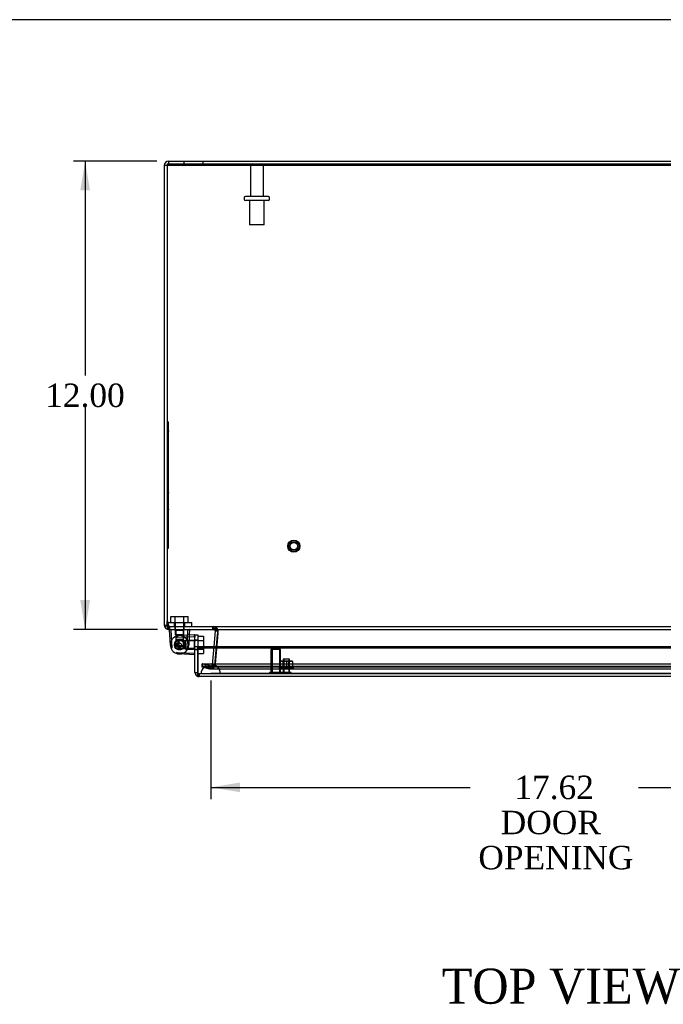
# Model space of a CAD drawing. Header units: inches. Extents: x 1 to 150, y -1 to 99.
# Tile 11 of 17: x 33 to 50, y 74 to 99. Entities that reach past the tile are written whole.
import ezdxf
from ezdxf.enums import TextEntityAlignment as Align
from ezdxf.lldxf.tags import DXFTag

# ---------------------------------------------------------------- set-up
doc = ezdxf.new("R2010")
doc.units = ezdxf.units.IN
doc.header["$MEASUREMENT"] = 0
for name, color, linetype in [('COM70220', 7, 'Continuous'), ('COM70707-2', 7, 'Continuous'), ('COM70709-7', 7, 'Continuous'), ('COM70710-2', 7, 'Continuous'), ('COM70712-4', 7, 'Continuous'), ('Default', 7, 'Continuous'), ('HNG86659-1', 7, 'Continuous'), ('HNG86659-2', 7, 'Continuous'), ('LAB86820', 7, 'Continuous'), ('NTS18118', 7, 'Continuous'), ('SCS86661', 7, 'Continuous'), ('STD26063', 7, 'Continuous'), ('STD26089', 7, 'Continuous'), ('STD26258', 7, 'Continuous'), ('WAM30017', 7, 'Continuous')]:
    doc.layers.add(name, color=color, linetype=linetype)
doc.styles.add('SEACAD_Times_New_Roman', font='times.ttf')
tags = doc.linetypes.add('HIDDEN2', pattern=[0.1875, 0.125, -0.0625]).pattern_tags.tags
tags[6:7] = [DXFTag(74, 4), DXFTag(75, 0), DXFTag(340, '0'), DXFTag(46, 0.0), DXFTag(50, 0.0), DXFTag(44, 0.0), DXFTag(45, 0.0)]
tags[4:5] = [DXFTag(74, 4), DXFTag(75, 0), DXFTag(340, '0'), DXFTag(46, 0.0), DXFTag(50, 0.0), DXFTag(44, 0.0), DXFTag(45, 0.0)]
doc.dimstyles.new('HAMMOND_(STH_-_120x80)', dxfattribs={"dimtxt": 0.6, "dimasz": 0.75, "dimexe": 0.3, "dimexo": 0.3, "dimgap": 0.15, "dimtad": 0, "dimtih": 1, "dimtoh": 1, "dimzin": 0, "dimdsep": 46, "dimtxsty": 'SEACAD_Times_New_Roman', "dimblk1": '_SE_FILLED', "dimblk2": '_SE_FILLED', "dimsah": 1, "dimcen": 0.3, "dimadec": 0, "dimazin": 0, "dimtfac": 0.8, "dimtofl": 0, "dimtmove": 0, "dimatfit": 3, "dimfxl": 1, "dimtolj": 1, "dimtzin": 0, "dimarcsym": 0})

# ---------------------------------------------------------------- blocks, each defined once
blk = doc.blocks.new('SE3')
at = {"layer": 'COM70220', "color": 7, "linetype": 'HIDDEN2'}
for p, q in [((38.289, 82.979), (38.039, 82.979)), ((55.408, 82.979), (38.289, 82.979)), ((38.039, 82.733), (37.79, 82.731)), ((37.79, 82.731), (37.79, 82.73)), ((38.289, 82.731), (37.79, 82.731)), ((38.289, 82.73), (37.79, 82.73)), ((38.288, 82.731), (38.039, 82.733)), ((38.289, 82.733), (38.039, 82.733)), ((38.288, 82.73), (38.288, 82.731)), ((55.408, 82.733), (38.289, 82.733)), ((55.408, 82.731), (38.289, 82.731)), ((55.408, 82.73), (38.289, 82.73))]:
    blk.add_line(p, q, dxfattribs=at)
blk.add_arc((38.039, 82.729), 0.25, 0, 180, dxfattribs=at)
at = {"layer": 'COM70707-2', "color": 7, "linetype": 'Continuous'}
for p, q in [((36.92, 95.759), (36.848, 95.759)), ((36.848, 95.759), (36.848, 83.975)), ((36.956, 95.867), (56.74, 95.867)), ((36.956, 95.867), (36.956, 95.795)), ((36.956, 95.795), (56.74, 95.795)), ((36.92, 83.975), (36.92, 84.081)), ((36.848, 83.975), (36.853, 83.945)), ((36.848, 83.975), (36.92, 83.975)), ((36.922, 83.965), (36.853, 83.945)), ((36.92, 83.975), (36.922, 83.965)), ((36.956, 83.937), (36.956, 83.867)), ((36.956, 83.867), (36.972, 83.867)), ((38.115, 83.867), (38.135, 83.861)), ((38.151, 83.828), (38.116, 83.429)), ((38.135, 83.861), (38.138, 83.866)), ((38.135, 83.861), (38.137, 83.86)), ((38.137, 83.86), (38.141, 83.866)), ((38.151, 83.834), (38.207, 83.838)), ((38.151, 83.834), (38.151, 83.828)), ((38.151, 83.828), (38.214, 83.822)), ((38.218, 83.772), (38.22, 83.785)), ((38.188, 83.429), (38.215, 83.734))]:
    blk.add_line(p, q, dxfattribs=at)
at = {"layer": 'COM70707-2', "color": 7, "linetype": 'HIDDEN2'}
for p, q in [((37.348, 95.867), (37.348, 95.795)), ((37.848, 95.795), (37.848, 95.867)), ((36.922, 83.965), (36.853, 83.944)), ((36.956, 83.939), (36.956, 83.937)), ((36.972, 83.939), (36.956, 83.939)), ((37.119, 83.939), (37.119, 83.867)), ((37.359, 83.867), (37.359, 83.939)), ((38.094, 83.867), (38.094, 83.939)), ((38.115, 83.867), (38.115, 83.939)), ((38.135, 83.861), (38.174, 83.922)), ((38.137, 83.86), (38.18, 83.917)), ((38.138, 83.866), (38.174, 83.922)), ((38.141, 83.866), (38.18, 83.917)), ((38.151, 83.834), (38.223, 83.839)), ((38.174, 83.922), (38.18, 83.917)), ((38.207, 83.838), (38.223, 83.839)), ((38.214, 83.822), (38.223, 83.821)), ((38.22, 83.785), (38.223, 83.821)), ((38.223, 83.839), (38.223, 83.821)), ((38.215, 83.734), (38.218, 83.772)), ((38.116, 83.429), (38.075, 82.958)), ((38.147, 82.952), (38.188, 83.429)), ((37.825, 82.982), (37.807, 82.912)), ((37.807, 82.912), (38.011, 82.857)), ((38.03, 82.927), (37.825, 82.982)), ((38.03, 82.927), (38.011, 82.857)), ((38.011, 82.857), (38.039, 82.854)), ((38.03, 82.927), (38.039, 82.926)), ((38.039, 82.926), (38.059, 82.932)), ((38.039, 82.926), (38.039, 82.854)), ((38.059, 82.932), (38.074, 82.953)), ((38.059, 82.932), (38.1, 82.872)), ((38.074, 82.953), (38.075, 82.958)), ((38.074, 82.953), (38.144, 82.936)), ((38.075, 82.958), (38.147, 82.952)), ((38.144, 82.936), (38.147, 82.952))]:
    blk.add_line(p, q, dxfattribs=at)
at = {"layer": 'COM70707-2', "color": 7, "linetype": 'Continuous'}
for centre, radius, start, end in [((36.956, 95.759), 0.108, 90, 180), ((36.956, 83.975), 0.108, 196.2388, 270), ((36.956, 83.975), 0.036, 196.2388, 270), ((38.115, 83.831), 0.036, 4.6178, 53.165)]:
    blk.add_arc(centre, radius, start, end, dxfattribs=at)
at = {"layer": 'COM70707-2', "color": 7, "linetype": 'HIDDEN2'}
for centre, radius, start, end in [((36.956, 95.759), 0.036, 90, 180), ((38.115, 83.83), 0.109, 57.3155, 89.9076), ((38.115, 83.831), 0.108, 4.6176, 53.1651), ((38.039, 82.962), 0.108, 269.9999, 304.2101), ((38.039, 82.962), 0.108, 304.2101, 346.2157)]:
    blk.add_arc(centre, radius, start, end, dxfattribs=at)
at = {"layer": 'COM70709-7', "color": 7, "linetype": 'Continuous'}
for p, q in [((36.92, 95.796), (36.92, 95.766)), ((36.92, 95.766), (56.776, 95.766)), ((36.92, 95.766), (36.92, 84.081)), ((36.92, 84.081), (36.958, 83.929)), ((36.972, 83.867), (56.725, 83.867)), ((38.214, 83.828), (38.214, 83.821)), ((38.218, 83.77), (38.19, 83.429))]:
    blk.add_line(p, q, dxfattribs=at)
at = {"layer": 'COM70709-7', "color": 7, "linetype": 'HIDDEN2'}
for p, q in [((36.92, 95.796), (56.776, 95.796)), ((36.92, 84.112), (36.958, 83.96)), ((36.958, 83.96), (36.958, 83.929)), ((36.972, 83.939), (56.725, 83.939)), ((36.972, 83.939), (36.972, 83.867)), ((36.983, 83.939), (36.983, 83.867)), ((38.092, 83.939), (38.092, 83.867)), ((38.212, 83.831), (38.212, 83.831)), ((38.22, 83.783), (38.22, 83.79)), ((38.218, 83.764), (38.153, 82.982)), ((38.218, 83.764), (38.218, 83.77)), ((38.19, 83.429), (38.153, 82.988)), ((37.82, 82.985), (55.876, 82.985)), ((38.033, 82.93), (37.82, 82.985)), ((37.82, 82.916), (37.82, 82.985)), ((37.82, 82.916), (55.876, 82.916)), ((38.033, 82.861), (37.82, 82.916)), ((38.033, 82.93), (38.033, 82.861)), ((38.047, 82.929), (55.65, 82.929)), ((38.047, 82.857), (55.65, 82.857)), ((38.153, 82.988), (38.127, 82.962)), ((38.153, 82.982), (38.127, 82.956)), ((38.127, 82.962), (38.127, 82.956)), ((38.153, 82.982), (38.153, 82.988))]:
    blk.add_line(p, q, dxfattribs=at)
at = {"layer": 'COM70709-7', "color": 7, "linetype": 'Continuous'}
for centre, start_param in [((38.092, 83.79), 2.985222), ((38.092, 83.783), 3.166269)]:
    blk.add_ellipse(centre, major_axis=(-0.128, 0), ratio=0.996195, start_param=start_param, end_param=3.445043, dxfattribs=at)
at = {"layer": 'COM70709-7', "color": 7, "linetype": 'HIDDEN2'}
blk.add_ellipse((38.092, 83.783), major_axis=(-0.128, 0), ratio=0.996195, start_param=2.985222, end_param=3.166269, dxfattribs=at)
for points, knots in [([(36.958, 83.96), (36.96, 83.956), (36.961, 83.954), (36.963, 83.948), (36.964, 83.946), (36.966, 83.943), (36.968, 83.941), (36.97, 83.939), (36.971, 83.939), (36.972, 83.939)], [0, 0, 0, 0, 0.25, 0.25, 0.5, 0.5, 0.75, 0.75, 1, 1, 1, 1]), ([(38.092, 83.939), (38.099, 83.939), (38.106, 83.939), (38.119, 83.939), (38.125, 83.939), (38.138, 83.938), (38.144, 83.937), (38.156, 83.933), (38.162, 83.931), (38.17, 83.926), (38.173, 83.924), (38.175, 83.922)], [0, 0, 0, 0, 0.125, 0.125, 0.25, 0.25, 0.375, 0.375, 0.5, 0.5, 0.5568296, 0.5568296, 0.5568296, 0.5568296]), ([(38.183, 83.913), (38.188, 83.907), (38.192, 83.899), (38.2, 83.881), (38.203, 83.87), (38.209, 83.847), (38.212, 83.834), (38.214, 83.821)], [0.625, 0.625, 0.625, 0.625, 0.75, 0.75, 0.875, 0.875, 1, 1, 1, 1]), ([(38.033, 82.93), (38.04, 82.929), (38.048, 82.929), (38.064, 82.931), (38.072, 82.933), (38.088, 82.939), (38.095, 82.943), (38.111, 82.952), (38.119, 82.957), (38.127, 82.962)], [0, 0, 0, 0, 0.25, 0.25, 0.5, 0.5, 0.75, 0.75, 1, 1, 1, 1]), ([(38.033, 82.861), (38.04, 82.857), (38.048, 82.856), (38.064, 82.862), (38.072, 82.868), (38.088, 82.886), (38.095, 82.898), (38.111, 82.925), (38.119, 82.94), (38.127, 82.956)], [0, 0, 0, 0, 0.25, 0.25, 0.5, 0.5, 0.75, 0.75, 1, 1, 1, 1])]:
    blk.add_open_spline(points, degree=3, knots=knots, dxfattribs=at)
at = {"layer": 'COM70709-7', "color": 7, "linetype": 'Continuous'}
for points, knots in [([(36.958, 83.929), (36.961, 83.911), (36.963, 83.895), (36.968, 83.873), (36.97, 83.867), (36.972, 83.867)], [0, 0, 0, 0, 0.5, 0.5, 1, 1, 1, 1]), ([(38.092, 83.867), (38.095, 83.867), (38.101, 83.867), (38.11, 83.867), (38.119, 83.867), (38.128, 83.867), (38.136, 83.866), (38.144, 83.866), (38.152, 83.865), (38.16, 83.864), (38.171, 83.863), (38.183, 83.859), (38.194, 83.852), (38.201, 83.846), (38.206, 83.84), (38.211, 83.834), (38.213, 83.83), (38.214, 83.828)], [0, 0, 0, 0, 0.063093, 0.126012, 0.188588, 0.250653, 0.312042, 0.372603, 0.432197, 0.490695, 0.547978, 0.671793, 0.788214, 0.843718, 0.897427, 0.949464, 1, 1, 1, 1])]:
    blk.add_open_spline(points, degree=3, knots=knots, dxfattribs=at)
at = {"layer": 'COM70710-2', "color": 7, "linetype": 'HIDDEN2'}
for p, q in [((36.92, 95.795), (36.956, 95.795)), ((36.923, 83.965), (36.923, 83.944)), ((38.223, 83.828), (38.147, 82.958)), ((38.173, 83.861), (38.173, 83.922)), ((38.18, 83.86), (38.18, 83.917)), ((38.221, 83.834), (38.221, 83.839)), ((38.221, 83.839), (38.222, 83.831)), ((38.221, 83.834), (38.223, 83.828)), ((38.222, 83.831), (38.222, 83.831)), ((37.825, 82.982), (55.872, 82.982)), ((37.825, 82.982), (37.825, 82.912)), ((38.03, 82.857), (37.825, 82.912)), ((37.825, 82.912), (55.872, 82.912)), ((38.03, 82.927), (38.03, 82.857)), ((38.093, 82.931), (38.039, 82.926)), ((38.039, 82.926), (38.039, 82.854)), ((38.039, 82.854), (55.658, 82.854)), ((38.045, 82.926), (55.658, 82.926)), ((38.1, 82.932), (38.093, 82.931)), ((38.093, 82.931), (38.093, 82.868)), ((38.1, 82.872), (38.093, 82.868)), ((38.143, 82.953), (38.1, 82.932)), ((38.1, 82.932), (38.1, 82.872)), ((38.143, 82.953), (38.143, 82.936)), ((38.147, 82.952), (38.143, 82.936)), ((38.147, 82.958), (38.147, 82.952))]:
    blk.add_line(p, q, dxfattribs=at)
at = {"layer": 'COM70710-2', "color": 7, "linetype": 'Continuous'}
for p in [(36.923, 83.965), (36.923, 83.944)]:
    blk.add_line(p, (36.92, 83.975), dxfattribs=at)
at = {"layer": 'COM70710-2', "color": 7, "linetype": 'HIDDEN2'}
blk.add_arc((38.08, 83.655), 0.228, 51.7223, 63.9782, dxfattribs=at)
blk.add_open_spline([(36.956, 83.867), (36.954, 83.867), (36.951, 83.869), (36.945, 83.876), (36.943, 83.881), (36.937, 83.895), (36.934, 83.904), (36.929, 83.923), (36.926, 83.933), (36.923, 83.944)], degree=3, knots=[0, 0, 0, 0, 0.25, 0.25, 0.5, 0.5, 0.75, 0.75, 1, 1, 1, 1], dxfattribs=at)
at = {"layer": 'COM70712-4', "color": 7, "linetype": 'Continuous'}
for p, q in [((37.633, 83.718), (37.633, 83.729)), ((37.633, 83.729), (37.705, 83.729)), ((37.633, 83.604), (37.633, 83.666)), ((37.633, 83.604), (37.633, 83.554)), ((37.633, 83.429), (37.633, 83.554)), ((37.705, 83.729), (37.705, 83.604)), ((37.705, 83.604), (37.705, 83.554)), ((37.705, 83.554), (37.705, 83.429)), ((37.633, 82.765), (37.633, 83.429)), ((37.633, 83.429), (37.705, 83.429)), ((37.705, 82.765), (37.705, 83.429)), ((37.705, 83.429), (55.991, 83.429)), ((37.705, 83.429), (37.705, 83.399)), ((37.705, 83.399), (37.705, 82.719)), ((37.705, 83.399), (55.991, 83.399)), ((37.633, 82.765), (37.705, 82.765)), ((37.705, 82.663), (37.705, 82.765)), ((37.705, 82.663), (37.705, 82.763)), ((37.705, 82.719), (37.705, 82.662)), ((37.705, 82.663), (37.705, 82.663)), ((55.955, 82.657), (37.741, 82.657))]:
    blk.add_line(p, q, dxfattribs=at)
at = {"layer": 'COM70712-4', "color": 7, "linetype": 'HIDDEN2'}
for p, q in [((37.705, 83.593), (37.633, 83.593)), ((37.633, 83.353), (37.705, 83.353)), ((55.955, 82.729), (37.741, 82.729)), ((37.741, 82.729), (37.741, 82.657))]:
    blk.add_line(p, q, dxfattribs=at)
at = {"layer": 'COM70712-4', "color": 7, "linetype": 'Continuous'}
for radius, start, end in [(0.108, 180, 250.5288), (0.036, 180, 182.6798), (0.108, 250.5509, 270)]:
    blk.add_arc((37.741, 82.765), radius, start, end, dxfattribs=at)
at = {"layer": 'COM70712-4', "color": 7, "linetype": 'HIDDEN2'}
blk.add_arc((37.741, 82.765), 0.036, 182.6798, 270, dxfattribs=at)
blk.add_ellipse((37.741, 82.765), major_axis=(-0.0396, 0), ratio=0.908294, start_param=0.436332, end_param=1.570796, dxfattribs=at)
at = {"layer": 'COM70712-4', "color": 7, "linetype": 'Continuous'}
blk.add_ellipse((37.741, 82.765), major_axis=(-0.119, 0), ratio=0.908294, start_param=1.263899, end_param=1.570796, dxfattribs=at)
at = {"layer": 'HNG86659-1', "color": 7, "linetype": 'Continuous'}
for p, q in [((37.004, 83.461), (36.984, 83.854)), ((37.024, 83.855), (37.023, 83.855)), ((37.455, 83.855), (37.456, 83.855)), ((37.495, 83.854), (37.488, 83.722)), ((37.163, 83.666), (37.18, 83.667)), ((37.18, 83.667), (37.62, 83.689)), ((37.621, 83.728), (37.228, 83.709)), ((37.62, 83.689), (37.622, 83.689)), ((37.633, 83.699), (37.633, 83.717)), ((37.633, 83.699), (37.633, 83.666)), ((37.163, 83.28), (37.18, 83.279)), ((37.18, 83.279), (37.62, 83.257)), ((37.621, 83.218), (37.228, 83.237)), ((37.62, 83.257), (37.622, 83.257))]:
    blk.add_line(p, q, dxfattribs=at)
at = {"layer": 'HNG86659-1', "color": 7, "linetype": 'HIDDEN2'}
for p, q in [((37.046, 83.396), (37.024, 83.856)), ((37.121, 83.867), (37.143, 83.845)), ((37.143, 83.845), (37.336, 83.845)), ((37.143, 83.845), (37.143, 83.613)), ((37.143, 83.845), (37.143, 83.613)), ((37.336, 83.845), (37.358, 83.867)), ((37.336, 83.613), (37.336, 83.845)), ((37.336, 83.845), (37.336, 83.613)), ((37.433, 83.396), (37.455, 83.856)), ((37.143, 83.613), (37.143, 83.544)), ((37.143, 83.613), (37.336, 83.613)), ((37.143, 83.544), (37.143, 83.453)), ((37.22, 83.57), (37.164, 83.473)), ((37.22, 83.57), (37.22, 83.376)), ((37.379, 83.57), (37.22, 83.57)), ((37.336, 83.545), (37.336, 83.613)), ((37.336, 83.453), (37.336, 83.545)), ((37.612, 83.57), (37.379, 83.57)), ((37.612, 83.57), (37.379, 83.57)), ((37.379, 83.57), (37.379, 83.376)), ((37.488, 83.722), (37.475, 83.461)), ((37.633, 83.591), (37.612, 83.57)), ((37.612, 83.57), (37.612, 83.376)), ((37.621, 83.689), (37.622, 83.69)), ((37.143, 83.453), (37.336, 83.453)), ((37.143, 83.453), (37.239, 83.398)), ((37.164, 83.473), (37.22, 83.376)), ((37.22, 83.376), (37.379, 83.376)), ((37.239, 83.398), (37.336, 83.453)), ((37.379, 83.376), (37.612, 83.376)), ((37.612, 83.376), (37.379, 83.376)), ((37.612, 83.376), (37.633, 83.355)), ((37.621, 83.257), (37.622, 83.257))]:
    blk.add_line(p, q, dxfattribs=at)
for radius in [0.132, 0.132, 0.12]:
    blk.add_circle((37.239, 83.473), radius, dxfattribs=at)
at = {"layer": 'HNG86659-1', "color": 7, "linetype": 'Continuous'}
for centre, radius, start, end in [((36.996, 83.855), 0.0118, 164.6409, 182.8176), ((36.996, 83.855), 0.0118, 90, 164.6377), ((36.989, 83.657), 0.201, 80.3404, 91.3274), ((37.49, 83.657), 0.201, 88.6775, 99.6547), ((37.483, 83.855), 0.0118, 15.3623, 90), ((37.483, 83.855), 0.0118, 357.1824, 15.3591), ((37.239, 83.473), 0.236, 105.4689, 180), ((37.239, 83.473), 0.236, 149.2635, 151.2117), ((37.239, 83.473), 0.236, 92.8208, 105.4689), ((37.621, 83.717), 0.0118, 71.3111, 92.8208), ((37.621, 83.717), 0.0118, 0, 71.3111), ((37.454, 83.707), 0.172, 357.9483, 7.0528), ((37.239, 83.473), 0.236, 173.041, 193.6365), ((37.239, 83.473), 0.236, 180, 254.5311), ((37.239, 83.473), 0.236, 254.5311, 267.1792), ((37.621, 83.23), 0.0118, 267.1792, 288.6889), ((37.454, 83.24), 0.172, 352.9472, 2.0517), ((37.621, 83.23), 0.0118, 288.6889, 0)]:
    blk.add_arc(centre, radius, start, end, dxfattribs=at)
at = {"layer": 'HNG86659-1', "color": 7, "linetype": 'HIDDEN2'}
for centre, radius, start, end in [((37.006, 83.688), 0.172, 87.9483, 97.0528), ((37.473, 83.688), 0.172, 82.9472, 92.0517), ((37.239, 83.473), 0.236, 144.6194, 149.2635), ((37.239, 83.473), 0.236, 100.2232, 121.5301), ((37.239, 83.473), 0.12, 90, 270), ((37.239, 83.473), 0.236, 59.2635, 98.9348), ((37.239, 83.473), 0.236, 59.2635, 92.8208), ((37.239, 83.473), 0.236, 300.7365, 59.2635), ((37.424, 83.723), 0.201, 350.3453, 1.3225), ((37.239, 83.473), 0.236, 242.3861, 300.7365), ((37.239, 83.473), 0.236, 267.1792, 300.7365), ((37.424, 83.223), 0.201, 358.6726, 9.6596)]:
    blk.add_arc(centre, radius, start, end, dxfattribs=at)
for points, knots in [([(37.012, 83.86), (37.012, 83.862), (37.012, 83.864), (37.013, 83.866), (37.013, 83.867), (37.014, 83.867)], [0, 0, 0, 0, 0.5, 0.5, 1, 1, 1, 1]), ([(37.024, 83.856), (37.021, 83.856), (37.019, 83.857), (37.016, 83.858), (37.014, 83.859), (37.012, 83.86)], [0, 0, 0, 0, 0.5, 0.5, 1, 1, 1, 1]), ([(37.455, 83.856), (37.458, 83.856), (37.459, 83.857), (37.463, 83.858), (37.465, 83.859), (37.467, 83.86)], [0, 0, 0, 0, 0.5, 0.5, 1, 1, 1, 1]), ([(37.467, 83.86), (37.467, 83.862), (37.466, 83.864), (37.466, 83.866), (37.466, 83.867), (37.465, 83.867)], [0, 0, 0, 0, 0.5, 0.5, 1, 1, 1, 1]), ([(37.012, 83.41), (37.014, 83.41), (37.016, 83.41), (37.022, 83.409), (37.026, 83.409), (37.031, 83.409), (37.033, 83.409), (37.036, 83.408), (37.038, 83.407), (37.042, 83.405), (37.043, 83.403), (37.045, 83.4), (37.045, 83.398), (37.046, 83.396)], [0, 0, 0, 0, 0.25, 0.25, 0.5, 0.5, 0.625, 0.625, 0.75, 0.75, 0.875, 0.875, 1, 1, 1, 1]), ([(37.467, 83.41), (37.465, 83.41), (37.463, 83.41), (37.457, 83.409), (37.453, 83.409), (37.448, 83.409), (37.446, 83.409), (37.442, 83.408), (37.441, 83.407), (37.437, 83.405), (37.436, 83.403), (37.434, 83.4), (37.433, 83.398), (37.433, 83.396)], [0, 0, 0, 0, 0.25, 0.25, 0.5, 0.5, 0.625, 0.625, 0.75, 0.75, 0.875, 0.875, 1, 1, 1, 1])]:
    blk.add_open_spline(points, degree=3, knots=knots, dxfattribs=at)
at = {"layer": 'HNG86659-1', "color": 7, "linetype": 'Continuous'}
for points, knots in [([(37.176, 83.701), (37.176, 83.699), (37.176, 83.696), (37.176, 83.69), (37.176, 83.687), (37.175, 83.682), (37.175, 83.68), (37.174, 83.676), (37.174, 83.674), (37.171, 83.671), (37.17, 83.67), (37.166, 83.668), (37.165, 83.667), (37.163, 83.666)], [0, 0, 0, 0, 0.25, 0.25, 0.5, 0.5, 0.625, 0.625, 0.75, 0.75, 0.875, 0.875, 1, 1, 1, 1]), ([(37.622, 83.689), (37.622, 83.691), (37.623, 83.693), (37.625, 83.697), (37.625, 83.699), (37.626, 83.7)], [0, 0, 0, 0, 0.5, 0.5, 1, 1, 1, 1]), ([(37.626, 83.7), (37.628, 83.7), (37.63, 83.7), (37.633, 83.699), (37.633, 83.699), (37.633, 83.699)], [0, 0, 0, 0, 0.5, 0.5, 1, 1, 1, 1]), ([(37.176, 83.245), (37.176, 83.247), (37.176, 83.25), (37.176, 83.256), (37.176, 83.259), (37.175, 83.264), (37.175, 83.266), (37.174, 83.27), (37.174, 83.272), (37.171, 83.275), (37.17, 83.276), (37.166, 83.278), (37.165, 83.279), (37.163, 83.28)], [0, 0, 0, 0, 0.25, 0.25, 0.5, 0.5, 0.625, 0.625, 0.75, 0.75, 0.875, 0.875, 1, 1, 1, 1]), ([(37.622, 83.257), (37.622, 83.255), (37.623, 83.253), (37.625, 83.249), (37.625, 83.247), (37.626, 83.246)], [0, 0, 0, 0, 0.5, 0.5, 1, 1, 1, 1]), ([(37.626, 83.246), (37.628, 83.246), (37.63, 83.246), (37.633, 83.247), (37.633, 83.247), (37.633, 83.247)], [0, 0, 0, 0, 0.5, 0.5, 1, 1, 1, 1])]:
    blk.add_open_spline(points, degree=3, knots=knots, dxfattribs=at)
at = {"layer": 'HNG86659-2', "color": 7, "linetype": 'HIDDEN2'}
for p, q in [((37.144, 83.543), (37.136, 83.539)), ((37.145, 83.551), (37.144, 83.543)), ((37.18, 83.575), (37.172, 83.576)), ((37.185, 83.583), (37.18, 83.575)), ((37.227, 83.591), (37.219, 83.594)), ((37.234, 83.596), (37.227, 83.591)), ((37.276, 83.585), (37.27, 83.592)), ((37.285, 83.587), (37.276, 83.585)), ((37.319, 83.561), (37.316, 83.569)), ((37.327, 83.559), (37.319, 83.561)), ((37.347, 83.521), (37.349, 83.53)), ((37.124, 83.498), (37.118, 83.491)), ((37.118, 83.455), (37.124, 83.449)), ((37.121, 83.506), (37.124, 83.498)), ((37.124, 83.449), (37.121, 83.441)), ((37.135, 83.408), (37.144, 83.404)), ((37.144, 83.404), (37.144, 83.395)), ((37.171, 83.371), (37.18, 83.371)), ((37.18, 83.371), (37.184, 83.363)), ((37.219, 83.352), (37.227, 83.356)), ((37.227, 83.356), (37.234, 83.35)), ((37.27, 83.354), (37.276, 83.361)), ((37.276, 83.361), (37.284, 83.358)), ((37.316, 83.376), (37.318, 83.385)), ((37.318, 83.385), (37.327, 83.387)), ((37.355, 83.516), (37.347, 83.521)), ((37.347, 83.425), (37.355, 83.43)), ((37.348, 83.416), (37.347, 83.425)), ((37.358, 83.473), (37.362, 83.48)), ((37.362, 83.465), (37.358, 83.473))]:
    blk.add_line(p, q, dxfattribs=at)
for radius in [0.118, 0.0492]:
    blk.add_circle((37.239, 83.473), radius, dxfattribs=at)
for start, end in [(147.536, 164.4283), (123.5181, 140.4104), (99.5003, 116.3926), (75.4824, 92.3747), (51.4646, 68.3569), (27.4467, 44.339), (171.5538, 188.4462), (195.3038, 212.1962), (219.3217, 236.214), (243.3396, 260.2319), (267.3574, 284.2497), (291.3753, 308.2676), (315.3931, 332.2855), (3.4288, 20.3212), (339.411, 356.3033)]:
    blk.add_arc((37.239, 83.473), 0.123, start, end, dxfattribs=at)
at = {"layer": 'LAB86820', "color": 7, "linetype": 'HIDDEN2'}
for p, q in [((36.95, 89.189), (36.92, 89.189)), ((36.95, 89.189), (36.95, 85.939)), ((36.956, 89.025), (36.95, 89.025)), ((36.955, 89.024), (36.95, 89.024)), ((36.955, 89.024), (36.95, 89.024)), ((36.955, 89.013), (36.95, 89.013)), ((36.955, 88.978), (36.95, 88.978)), ((36.95, 88.967), (36.956, 88.967)), ((36.955, 88.964), (36.95, 88.964)), ((36.955, 88.96), (36.95, 88.96)), ((36.955, 88.939), (36.95, 88.939)), ((36.955, 88.93), (36.95, 88.93)), ((36.955, 88.913), (36.95, 88.913)), ((36.955, 88.904), (36.95, 88.904)), ((36.955, 88.902), (36.95, 88.902)), ((36.955, 88.873), (36.95, 88.873)), ((36.955, 88.862), (36.95, 88.862)), ((36.95, 88.862), (36.95, 88.862)), ((36.956, 88.85), (36.95, 88.85)), ((36.955, 88.847), (36.95, 88.847)), ((36.956, 88.839), (36.95, 88.839)), ((36.955, 88.837), (36.95, 88.837)), ((36.955, 88.96), (36.955, 88.94)), ((36.955, 88.93), (36.955, 88.939)), ((36.955, 88.902), (36.955, 88.913)), ((36.955, 88.873), (36.955, 88.902)), ((36.955, 88.862), (36.955, 88.873)), ((36.955, 88.862), (36.956, 88.862)), ((36.95, 88.809), (36.956, 88.809)), ((36.95, 88.799), (36.956, 88.799)), ((36.955, 88.797), (36.95, 88.797)), ((36.956, 88.789), (36.95, 88.789)), ((36.955, 88.786), (36.95, 88.786)), ((36.956, 88.778), (36.95, 88.778)), ((36.955, 88.776), (36.95, 88.776)), ((36.956, 88.769), (36.95, 88.769)), ((36.955, 88.766), (36.95, 88.766)), ((36.956, 88.758), (36.95, 88.758)), ((36.955, 88.756), (36.95, 88.756)), ((36.95, 88.749), (36.956, 88.749)), ((36.95, 88.738), (36.956, 88.738)), ((36.95, 88.728), (36.956, 88.728)), ((36.95, 88.718), (36.956, 88.718)), ((36.955, 88.716), (36.95, 88.716)), ((36.955, 88.714), (36.95, 88.714)), ((36.955, 88.713), (36.95, 88.713)), ((36.95, 88.673), (36.95, 88.673)), ((36.955, 88.662), (36.95, 88.662)), ((36.956, 88.66), (36.95, 88.66)), ((36.955, 88.653), (36.95, 88.653)), ((36.956, 88.649), (36.95, 88.649)), ((36.956, 88.64), (36.95, 88.64)), ((36.956, 88.629), (36.95, 88.629)), ((36.95, 88.612), (36.956, 88.612)), ((36.95, 88.601), (36.956, 88.601)), ((36.95, 88.592), (36.956, 88.592)), ((36.956, 88.592), (36.95, 88.592)), ((36.95, 88.581), (36.956, 88.581)), ((36.956, 88.581), (36.95, 88.581)), ((36.955, 88.683), (36.955, 88.713)), ((36.955, 88.662), (36.955, 88.704)), ((36.955, 88.673), (36.956, 88.673)), ((36.955, 88.653), (36.955, 88.662)), ((36.955, 88.569), (36.95, 88.569)), ((36.955, 88.558), (36.95, 88.558)), ((36.955, 88.549), (36.95, 88.549)), ((36.955, 88.548), (36.95, 88.548)), ((36.955, 88.548), (36.95, 88.548)), ((36.95, 88.547), (36.956, 88.547)), ((36.955, 88.537), (36.95, 88.537)), ((36.955, 88.526), (36.95, 88.526)), ((36.955, 88.525), (36.95, 88.525)), ((36.955, 88.518), (36.95, 88.518)), ((36.955, 88.511), (36.95, 88.511)), ((36.956, 88.511), (36.95, 88.511)), ((36.955, 88.498), (36.95, 88.498)), ((36.956, 88.498), (36.95, 88.498)), ((36.95, 88.478), (36.956, 88.478)), ((36.95, 88.467), (36.956, 88.467)), ((36.955, 88.466), (36.95, 88.466)), ((36.95, 88.465), (36.956, 88.465)), ((36.955, 88.455), (36.95, 88.455)), ((36.955, 88.453), (36.95, 88.453)), ((36.95, 88.453), (36.956, 88.453)), ((36.955, 88.448), (36.95, 88.448)), ((36.955, 88.447), (36.95, 88.447)), ((36.955, 88.436), (36.95, 88.436)), ((36.95, 88.404), (36.956, 88.404)), ((36.95, 88.393), (36.956, 88.393)), ((36.95, 88.39), (36.956, 88.39)), ((36.955, 88.38), (36.95, 88.38)), ((36.95, 88.379), (36.956, 88.379)), ((36.955, 88.369), (36.95, 88.369)), ((36.955, 88.369), (36.95, 88.369)), ((36.955, 88.369), (36.95, 88.369)), ((36.956, 88.369), (36.95, 88.369)), ((36.955, 88.358), (36.95, 88.358)), ((36.955, 88.353), (36.95, 88.353)), ((36.955, 88.342), (36.95, 88.342)), ((36.956, 88.329), (36.95, 88.329)), ((36.955, 88.558), (36.955, 88.569)), ((36.955, 88.537), (36.955, 88.548)), ((36.955, 88.526), (36.955, 88.537)), ((36.955, 88.518), (36.955, 88.526)), ((36.955, 88.448), (36.955, 88.453)), ((36.955, 88.369), (36.955, 88.38)), ((36.955, 88.342), (36.955, 88.353)), ((36.956, 88.318), (36.95, 88.318)), ((36.95, 88.311), (36.956, 88.311)), ((36.955, 88.284), (36.95, 88.284)), ((36.95, 88.284), (36.956, 88.284)), ((36.955, 88.275), (36.95, 88.275)), ((36.955, 88.274), (36.95, 88.274)), ((36.955, 88.265), (36.95, 88.265)), ((36.956, 88.265), (36.95, 88.265)), ((36.955, 88.264), (36.95, 88.264)), ((36.956, 88.262), (36.95, 88.262)), ((36.956, 88.251), (36.95, 88.251)), ((36.95, 88.231), (36.956, 88.231)), ((36.95, 88.22), (36.956, 88.22)), ((36.955, 88.216), (36.95, 88.216)), ((36.95, 88.216), (36.956, 88.216)), ((36.955, 88.207), (36.95, 88.207)), ((36.955, 88.194), (36.95, 88.194)), ((36.955, 88.18), (36.95, 88.18)), ((36.956, 88.18), (36.95, 88.18)), ((36.955, 88.148), (36.95, 88.148)), ((36.95, 88.147), (36.956, 88.147)), ((36.955, 88.138), (36.95, 88.138)), ((36.95, 88.136), (36.956, 88.136)), ((36.955, 88.132), (36.95, 88.132)), ((36.955, 88.123), (36.95, 88.123)), ((36.956, 88.11), (36.95, 88.11)), ((36.956, 88.099), (36.95, 88.099)), ((36.955, 88.093), (36.95, 88.093)), ((36.955, 88.092), (36.95, 88.092)), ((36.955, 88.081), (36.95, 88.081)), ((36.955, 88.274), (36.955, 88.284)), ((36.955, 88.264), (36.955, 88.274)), ((36.955, 88.207), (36.955, 88.216)), ((36.955, 88.123), (36.955, 88.132)), ((36.95, 88.062), (36.956, 88.062)), ((36.95, 88.051), (36.956, 88.051)), ((36.955, 88.046), (36.95, 88.046)), ((36.95, 88.035), (36.956, 88.035)), ((36.955, 88.028), (36.95, 88.028)), ((36.955, 87.98), (36.95, 87.98)), ((36.955, 87.97), (36.95, 87.97)), ((36.955, 87.967), (36.95, 87.967)), ((36.956, 87.967), (36.95, 87.967)), ((36.956, 87.958), (36.95, 87.958)), ((36.956, 87.947), (36.95, 87.947)), ((36.95, 87.935), (36.956, 87.935)), ((36.95, 87.923), (36.956, 87.923)), ((36.95, 87.91), (36.956, 87.91)), ((36.95, 87.899), (36.956, 87.899)), ((36.955, 87.892), (36.95, 87.892)), ((36.955, 87.89), (36.95, 87.89)), ((36.955, 87.877), (36.95, 87.877)), ((36.95, 87.874), (36.956, 87.874)), ((36.95, 87.863), (36.956, 87.863)), ((36.955, 87.85), (36.95, 87.85)), ((36.955, 87.839), (36.95, 87.839)), ((36.955, 87.836), (36.95, 87.836)), ((36.955, 87.828), (36.95, 87.828)), ((36.955, 87.823), (36.95, 87.823)), ((36.955, 87.822), (36.95, 87.822)), ((36.955, 88.028), (36.955, 88.039)), ((36.955, 87.98), (36.955, 88.022)), ((36.955, 87.97), (36.955, 87.98)), ((36.955, 87.89), (36.955, 87.892)), ((36.955, 87.828), (36.955, 87.89)), ((36.955, 87.823), (36.955, 87.828)), ((36.955, 87.812), (36.955, 87.822)), ((36.955, 87.812), (36.95, 87.812)), ((36.956, 87.799), (36.95, 87.799)), ((36.956, 87.788), (36.95, 87.788)), ((36.956, 87.779), (36.95, 87.779)), ((36.95, 87.753), (36.956, 87.753)), ((36.955, 87.738), (36.95, 87.738)), ((36.956, 87.731), (36.95, 87.731)), ((36.955, 87.727), (36.95, 87.727)), ((36.956, 87.72), (36.95, 87.72)), ((36.956, 87.715), (36.95, 87.715)), ((36.955, 87.712), (36.95, 87.712)), ((36.956, 87.704), (36.95, 87.704)), ((36.955, 87.702), (36.95, 87.702)), ((36.95, 87.686), (36.956, 87.686)), ((36.95, 87.675), (36.956, 87.675)), ((36.955, 87.664), (36.95, 87.664)), ((36.95, 87.664), (36.956, 87.664)), ((36.955, 87.662), (36.95, 87.662)), ((36.955, 87.654), (36.95, 87.654)), ((36.956, 87.65), (36.95, 87.65)), ((36.955, 87.64), (36.95, 87.64)), ((36.956, 87.64), (36.95, 87.64)), ((36.95, 87.617), (36.956, 87.617)), ((36.955, 87.608), (36.95, 87.608)), ((36.95, 87.607), (36.956, 87.607)), ((36.95, 87.606), (36.956, 87.606)), ((36.955, 87.597), (36.95, 87.597)), ((36.955, 87.596), (36.95, 87.596)), ((36.95, 87.596), (36.956, 87.596)), ((36.955, 87.593), (36.95, 87.593)), ((36.955, 87.586), (36.95, 87.586)), ((36.955, 87.583), (36.95, 87.583)), ((36.955, 87.583), (36.95, 87.583)), ((36.955, 87.572), (36.95, 87.572)), ((36.955, 87.569), (36.95, 87.569)), ((36.955, 87.738), (36.955, 87.779)), ((36.955, 87.727), (36.955, 87.738)), ((36.955, 87.583), (36.955, 87.596)), ((36.955, 87.572), (36.955, 87.583)), ((36.955, 87.559), (36.955, 87.569)), ((36.956, 87.559), (36.95, 87.559)), ((36.956, 87.548), (36.95, 87.548)), ((36.955, 87.514), (36.95, 87.514)), ((36.95, 87.514), (36.956, 87.514)), ((36.955, 87.504), (36.95, 87.504)), ((36.955, 87.494), (36.95, 87.494)), ((36.956, 87.49), (36.95, 87.49)), ((36.955, 87.487), (36.95, 87.487)), ((36.956, 87.479), (36.95, 87.479)), ((36.955, 87.476), (36.95, 87.476)), ((36.95, 87.435), (36.956, 87.435)), ((36.95, 87.424), (36.956, 87.424)), ((36.955, 87.421), (36.95, 87.421)), ((36.955, 87.417), (36.95, 87.417)), ((36.95, 87.417), (36.95, 87.417)), ((36.956, 87.405), (36.95, 87.405)), ((36.956, 87.394), (36.95, 87.394)), ((36.955, 87.383), (36.95, 87.383)), ((36.955, 87.38), (36.95, 87.38)), ((36.955, 87.359), (36.95, 87.359)), ((36.95, 87.357), (36.956, 87.357)), ((36.955, 87.349), (36.95, 87.349)), ((36.95, 87.346), (36.956, 87.346)), ((36.956, 87.337), (36.95, 87.337)), ((36.956, 87.337), (36.95, 87.337)), ((36.956, 87.326), (36.95, 87.326)), ((36.956, 87.326), (36.95, 87.326)), ((36.955, 87.504), (36.955, 87.514)), ((36.955, 87.498), (36.955, 87.495)), ((36.955, 87.428), (36.955, 87.457)), ((36.955, 87.417), (36.955, 87.421)), ((36.955, 87.417), (36.956, 87.417)), ((36.955, 87.38), (36.955, 87.36)), ((36.955, 87.349), (36.955, 87.359)), ((36.95, 87.291), (36.956, 87.291)), ((36.95, 87.289), (36.956, 87.289)), ((36.955, 87.278), (36.95, 87.278)), ((36.95, 87.278), (36.956, 87.278)), ((36.955, 87.276), (36.95, 87.276)), ((36.955, 87.261), (36.95, 87.261)), ((36.955, 87.251), (36.95, 87.251)), ((36.955, 87.241), (36.95, 87.241)), ((36.955, 87.235), (36.95, 87.235)), ((36.955, 87.235), (36.95, 87.235)), ((36.956, 87.235), (36.95, 87.235)), ((36.955, 87.224), (36.95, 87.224)), ((36.955, 87.198), (36.95, 87.198)), ((36.955, 87.189), (36.95, 87.189)), ((36.955, 87.188), (36.95, 87.188)), ((36.956, 87.188), (36.95, 87.188)), ((36.955, 87.187), (36.95, 87.187)), ((36.95, 87.177), (36.956, 87.177)), ((36.956, 87.168), (36.95, 87.168)), ((36.95, 87.154), (36.956, 87.154)), ((36.95, 87.143), (36.956, 87.143)), ((36.955, 87.134), (36.95, 87.134)), ((36.956, 87.134), (36.95, 87.134)), ((36.955, 87.133), (36.95, 87.133)), ((36.955, 87.123), (36.95, 87.123)), ((36.95, 87.11), (36.956, 87.11)), ((36.955, 87.087), (36.95, 87.087)), ((36.95, 87.076), (36.956, 87.076)), ((36.955, 87.073), (36.95, 87.073)), ((36.955, 87.063), (36.95, 87.063)), ((36.955, 87.063), (36.95, 87.063)), ((36.955, 87.241), (36.955, 87.251)), ((36.955, 87.187), (36.955, 87.198)), ((36.955, 87.052), (36.955, 87.063)), ((36.955, 87.063), (36.955, 87.063)), ((36.955, 87.053), (36.95, 87.053)), ((36.955, 87.052), (36.95, 87.052)), ((36.955, 87.048), (36.95, 87.048)), ((36.955, 87.047), (36.95, 87.047)), ((36.955, 87.032), (36.95, 87.032)), ((36.955, 87.021), (36.95, 87.021)), ((36.955, 87.021), (36.95, 87.021)), ((36.955, 87.013), (36.95, 87.013)), ((36.955, 87.012), (36.95, 87.012)), ((36.955, 87.012), (36.95, 87.012)), ((36.955, 87.008), (36.95, 87.008)), ((36.955, 87.002), (36.95, 87.002)), ((36.955, 86.992), (36.95, 86.992)), ((36.955, 86.988), (36.95, 86.988)), ((36.955, 86.982), (36.95, 86.982)), ((36.955, 86.981), (36.95, 86.981)), ((36.955, 86.97), (36.95, 86.97)), ((36.955, 86.965), (36.95, 86.965)), ((36.955, 86.965), (36.95, 86.965)), ((36.956, 86.965), (36.95, 86.965)), ((36.955, 86.96), (36.95, 86.96)), ((36.955, 86.954), (36.95, 86.954)), ((36.955, 86.952), (36.95, 86.952)), ((36.955, 86.951), (36.95, 86.951)), ((36.955, 86.948), (36.95, 86.948)), ((36.955, 86.927), (36.95, 86.927)), ((36.955, 86.919), (36.95, 86.919)), ((36.955, 86.918), (36.95, 86.918)), ((36.95, 86.907), (36.956, 86.907)), ((36.955, 86.904), (36.95, 86.904)), ((36.955, 86.904), (36.95, 86.904)), ((36.956, 86.904), (36.95, 86.904)), ((36.955, 86.893), (36.95, 86.893)), ((36.955, 86.858), (36.95, 86.858)), ((36.95, 86.858), (36.956, 86.858)), ((36.95, 86.847), (36.956, 86.847)), ((36.95, 86.846), (36.956, 86.846)), ((36.955, 86.837), (36.95, 86.837)), ((36.955, 86.835), (36.95, 86.835)), ((36.955, 86.824), (36.95, 86.824)), ((36.955, 87.012), (36.955, 87.021)), ((36.955, 86.992), (36.955, 87.002)), ((36.955, 86.982), (36.955, 86.988)), ((36.955, 86.981), (36.955, 86.982)), ((36.955, 86.97), (36.955, 86.981)), ((36.955, 86.96), (36.955, 86.97)), ((36.955, 86.952), (36.955, 86.96)), ((36.955, 86.948), (36.955, 86.928)), ((36.955, 86.918), (36.955, 86.927)), ((36.95, 86.772), (36.956, 86.772)), ((36.95, 86.76), (36.956, 86.76)), ((36.955, 86.758), (36.95, 86.758)), ((36.955, 86.749), (36.95, 86.749)), ((36.956, 86.736), (36.95, 86.736)), ((36.956, 86.725), (36.95, 86.725)), ((36.95, 86.688), (36.956, 86.688)), ((36.95, 86.677), (36.956, 86.677)), ((36.955, 86.67), (36.95, 86.67)), ((36.955, 86.665), (36.95, 86.665)), ((36.955, 86.661), (36.95, 86.661)), ((36.955, 86.654), (36.95, 86.654)), ((36.955, 86.645), (36.95, 86.645)), ((36.955, 86.645), (36.95, 86.645)), ((36.955, 86.644), (36.95, 86.644)), ((36.955, 86.635), (36.95, 86.635)), ((36.956, 86.635), (36.95, 86.635)), ((36.956, 86.634), (36.95, 86.634)), ((36.95, 86.6), (36.956, 86.6)), ((36.956, 86.593), (36.95, 86.593)), ((36.95, 86.589), (36.956, 86.589)), ((36.955, 86.577), (36.95, 86.577)), ((36.955, 86.566), (36.95, 86.566)), ((36.955, 86.562), (36.95, 86.562)), ((36.95, 86.561), (36.956, 86.561)), ((36.956, 86.554), (36.95, 86.554)), ((36.955, 86.758), (36.955, 86.8)), ((36.955, 86.749), (36.955, 86.758)), ((36.955, 86.67), (36.955, 86.712)), ((36.955, 86.661), (36.955, 86.67)), ((36.955, 86.654), (36.955, 86.661)), ((36.955, 86.635), (36.955, 86.645)), ((36.955, 86.645), (36.955, 86.645)), ((36.955, 86.633), (36.955, 86.635)), ((36.955, 86.566), (36.955, 86.577)), ((36.955, 86.551), (36.95, 86.551)), ((36.95, 86.549), (36.956, 86.549)), ((36.956, 86.542), (36.95, 86.542)), ((36.955, 86.541), (36.95, 86.541)), ((36.95, 86.513), (36.956, 86.513)), ((36.95, 86.503), (36.956, 86.503)), ((36.955, 86.501), (36.95, 86.501)), ((36.955, 86.495), (36.95, 86.495)), ((36.955, 86.492), (36.95, 86.492)), ((36.955, 86.492), (36.95, 86.492)), ((36.956, 86.492), (36.95, 86.492)), ((36.955, 86.481), (36.95, 86.481)), ((36.955, 86.446), (36.95, 86.446)), ((36.95, 86.444), (36.95, 86.444)), ((36.95, 86.434), (36.956, 86.434)), ((36.955, 86.429), (36.95, 86.429)), ((36.956, 86.423), (36.95, 86.423)), ((36.956, 86.419), (36.95, 86.419)), ((36.956, 86.418), (36.95, 86.418)), ((36.956, 86.411), (36.95, 86.411)), ((36.95, 86.384), (36.956, 86.384)), ((36.95, 86.373), (36.956, 86.373)), ((36.955, 86.363), (36.95, 86.363)), ((36.955, 86.351), (36.95, 86.351)), ((36.955, 86.35), (36.95, 86.35)), ((36.955, 86.346), (36.95, 86.346)), ((36.955, 86.345), (36.95, 86.345)), ((36.955, 86.33), (36.95, 86.33)), ((36.955, 86.319), (36.95, 86.319)), ((36.955, 86.31), (36.95, 86.31)), ((36.955, 86.444), (36.956, 86.444)), ((36.955, 86.419), (36.955, 86.429)), ((36.955, 86.31), (36.955, 86.319)), ((36.955, 86.258), (36.955, 86.3)), ((36.955, 86.258), (36.95, 86.258)), ((36.955, 86.249), (36.95, 86.249)), ((36.956, 86.236), (36.95, 86.236)), ((36.956, 86.225), (36.95, 86.225)), ((36.95, 86.188), (36.956, 86.188)), ((36.95, 86.177), (36.956, 86.177)), ((36.955, 86.168), (36.95, 86.168)), ((36.955, 86.167), (36.95, 86.167)), ((36.955, 86.156), (36.95, 86.156)), ((36.95, 86.103), (36.956, 86.103)), ((36.95, 86.092), (36.956, 86.092)), ((36.955, 86.249), (36.955, 86.258)), ((36.95, 85.939), (36.92, 85.939))]:
    blk.add_line(p, q, dxfattribs=at)
at = {"layer": 'NTS18118', "color": 7, "linetype": 'HIDDEN2'}
for p, q in [((39.899, 83.05), (39.82, 83.05)), ((39.82, 83.05), (39.82, 83.043)), ((39.82, 83.043), (39.899, 83.05)), ((39.82, 83.043), (39.82, 82.885)), ((39.897, 82.854), (39.897, 83.05)), ((40.059, 83.05), (39.899, 83.05)), ((39.899, 83.05), (39.979, 83.043)), ((39.914, 83.05), (39.914, 82.854)), ((39.979, 83.043), (40.059, 83.05)), ((39.979, 83.043), (39.979, 82.885)), ((40.044, 82.854), (40.044, 83.05)), ((40.139, 83.05), (40.059, 83.05)), ((40.059, 83.05), (40.139, 83.043)), ((40.061, 82.854), (40.061, 83.05)), ((40.139, 83.043), (40.139, 83.05)), ((40.139, 83.043), (40.139, 82.885)), ((39.82, 82.885), (39.795, 82.885)), ((39.795, 82.885), (39.795, 82.854)), ((39.795, 82.854), (40.163, 82.854)), ((39.82, 82.885), (39.979, 82.885)), ((39.979, 82.885), (40.139, 82.885)), ((40.139, 82.885), (40.163, 82.885)), ((40.163, 82.854), (40.163, 82.885))]:
    blk.add_line(p, q, dxfattribs=at)
at = {"layer": 'SCS86661', "color": 7, "linetype": 'HIDDEN2'}
for p, q in [((37.018, 84.194), (37.129, 84.194)), ((37.018, 84.044), (37.018, 84.194)), ((37.126, 84.044), (37.126, 83.729)), ((37.129, 84.194), (37.35, 84.194)), ((37.129, 84.044), (37.129, 84.194)), ((37.35, 84.194), (37.461, 84.194)), ((37.35, 84.044), (37.35, 84.194)), ((37.352, 83.729), (37.352, 84.044)), ((37.461, 84.044), (37.461, 84.194)), ((37.352, 83.729), (37.126, 83.729)), ((37.39, 83.36), (37.39, 83.586)), ((37.705, 83.586), (37.39, 83.586)), ((37.39, 83.36), (37.705, 83.36)), ((37.705, 83.362), (37.855, 83.362)), ((37.855, 83.429), (37.855, 83.362)), ((37.855, 83.362), (37.855, 83.252)), ((37.705, 83.252), (37.855, 83.252))]:
    blk.add_line(p, q, dxfattribs=at)
at = {"layer": 'SCS86661', "color": 7, "linetype": 'Continuous'}
for p, q in [((37.705, 83.694), (37.855, 83.694)), ((37.705, 83.584), (37.855, 83.584)), ((37.855, 83.694), (37.855, 83.584)), ((37.855, 83.584), (37.855, 83.429)), ((37.705, 83.362), (37.705, 83.362)), ((37.705, 83.252), (37.705, 83.252))]:
    blk.add_line(p, q, dxfattribs=at)
at = {"layer": 'STD26063', "color": 7, "linetype": 'HIDDEN2'}
for p, q in [((40.061, 83.104), (39.897, 83.104)), ((39.897, 83.104), (39.897, 82.76)), ((39.916, 83.104), (39.916, 82.76)), ((40.042, 83.104), (40.042, 82.76)), ((40.061, 82.76), (40.061, 83.104)), ((40.104, 82.76), (39.854, 82.76)), ((39.854, 82.76), (39.854, 82.729)), ((40.104, 82.729), (40.104, 82.76))]:
    blk.add_line(p, q, dxfattribs=at)
at = {"layer": 'STD26089', "color": 7, "linetype": 'HIDDEN2'}
for p, q in [((39.057, 95.735), (39.057, 94.958)), ((39.389, 94.958), (39.389, 95.735)), ((38.898, 94.928), (38.898, 94.888)), ((39.518, 94.958), (38.928, 94.958)), ((39.548, 94.888), (39.548, 94.928)), ((39.518, 94.858), (38.928, 94.858)), ((39.036, 94.858), (39.036, 94.233)), ((39.411, 94.233), (39.411, 94.858)), ((39.411, 94.233), (39.036, 94.233))]:
    blk.add_line(p, q, dxfattribs=at)
for centre, radius, start, end in [((39.117, 95.735), 0.06, 90, 180), ((39.329, 95.735), 0.06, 0, 90), ((38.928, 94.928), 0.03, 90, 180), ((38.928, 94.888), 0.03, 180, 270), ((39.518, 94.928), 0.03, 0, 90), ((39.518, 94.888), 0.03, 270, 0)]:
    blk.add_arc(centre, radius, start, end, dxfattribs=at)
at = {"layer": 'STD26258', "color": 7, "linetype": 'HIDDEN2'}
for p, q in [((39.83, 83.354), (39.58, 83.354)), ((39.58, 83.354), (39.58, 82.76)), ((39.611, 83.354), (39.611, 82.76)), ((39.8, 83.354), (39.8, 82.76)), ((39.83, 82.76), (39.83, 83.354)), ((39.854, 82.76), (39.549, 82.76)), ((39.549, 82.76), (39.549, 82.729)), ((39.861, 82.729), (39.861, 82.76))]:
    blk.add_line(p, q, dxfattribs=at)
for radius in [0.156, 0.125, 0.0944]:
    blk.add_circle((40.17, 85.999), radius, dxfattribs=at)
at = {"layer": 'WAM30017', "color": 7, "linetype": 'Continuous'}
for p, q in [((36.927, 84.044), (36.93, 84.044)), ((36.927, 84.044), (36.927, 83.957)), ((36.952, 83.939), (36.956, 83.939))]:
    blk.add_line(p, q, dxfattribs=at)
at = {"layer": 'WAM30017', "color": 7, "linetype": 'HIDDEN2'}
for p, q in [((36.93, 84.044), (37.552, 84.044)), ((37.102, 84.044), (37.102, 83.939)), ((37.377, 83.939), (37.377, 84.044)), ((37.552, 83.939), (37.552, 84.044)), ((36.927, 83.957), (36.927, 83.939)), ((36.927, 83.939), (36.952, 83.939))]:
    blk.add_line(p, q, dxfattribs=at)
blk = doc.blocks.new('DMBLK8197')
at = {"layer": 'Default', "linetype": 'Continuous', "transparency": 16777216}
for points in [[(34.693, 95.117), (34.943, 95.117), (34.818, 95.867)], [(34.693, 84.617), (34.818, 83.867), (34.943, 84.617)]]:
    blk.add_hatch(color=7, dxfattribs=at).paths.add_polyline_path(points)
at = {"layer": 'Default', "color": 7, "linetype": 'Continuous', "transparency": 16777216}
for p, q in [((36.656, 95.867), (34.518, 95.867)), ((34.818, 95.867), (34.818, 90.377)), ((34.818, 89.567), (34.818, 83.867)), ((36.672, 83.867), (34.518, 83.867))]:
    blk.add_line(p, q, dxfattribs=at)
at = {"layer": 'Default', "color": 7, "linetype": 'Continuous', "transparency": 16777216, "style": 'SEACAD_Times_New_Roman'}
blk.add_text('12.00', height=0.6, dxfattribs=at).set_placement((33.794, 90.167), align=Align.TOP_LEFT)
blk = doc.blocks.new('_SE_FILLED')
at = {"color": 0}
blk.add_line((0, 0), (-1, 0), dxfattribs=at)
blk.add_solid([(0, 0), (-1, -0.1665), (-1, 0.1665), (0, 0)], dxfattribs=at)
blk = doc.blocks.new('DMBLK8205')
at = {"layer": 'Default', "linetype": 'Continuous', "transparency": 16777216}
for points in [[(38.789, 79.694), (38.789, 79.944), (38.039, 79.819)], [(54.908, 79.694), (55.658, 79.819), (54.908, 79.944)]]:
    blk.add_hatch(color=7, dxfattribs=at).paths.add_polyline_path(points)
at = {"layer": 'Default', "color": 7, "linetype": 'Continuous', "transparency": 16777216}
for p, q in [((38.039, 82.554), (38.039, 79.519)), ((55.658, 82.554), (55.658, 79.519)), ((38.039, 79.819), (44.691, 79.819)), ((49.006, 79.819), (55.658, 79.819))]:
    blk.add_line(p, q, dxfattribs=at)
at = {"layer": 'Default', "color": 7, "linetype": 'Continuous', "transparency": 16777216, "style": 'SEACAD_Times_New_Roman'}
for s, p in [('17.62', (45.825, 80.119)), ('DOOR ', (45.476, 79.219)), ('OPENING', (44.901, 78.319))]:
    blk.add_text(s, height=0.6, dxfattribs=at).set_placement(p, align=Align.TOP_LEFT)
blk = doc.blocks.new('BORDER')
at = {"layer": 'Default', "color": 7, "linetype": 'Continuous'}
blk.add_line((0, 27.86), (-41.86, 27.86), dxfattribs=at)

msp = doc.modelspace()

# ---------------------------------------------------------------- block references
at = {"layer": 'Default', "color": 7, "xscale": 3.56, "yscale": 3.56, "zscale": 3.56}
msp.add_blockref('BORDER', (149.664, 0.311), dxfattribs=at)
at = {"layer": 'Default'}
msp.add_blockref('SE3', (0, 0), dxfattribs=at)

# ---------------------------------------------------------------- texts
at = {"layer": 'Default', "color": 7, "linetype": 'Continuous', "style": 'SEACAD_Times_New_Roman'}
msp.add_text('TOP VIEW', height=0.9, dxfattribs=at).set_placement((43.96, 75.175), align=Align.TOP_LEFT)

# ---------------------------------------------------------------- dimensions: what is measured, and where the dimension line sits
at = {"layer": 'Default', "color": 7, "linetype": 'Continuous'}
for base, p1, p2, angle, text, picture, middle in [((34.818, 95.867), (36.956, 95.867), (36.972, 83.867), 270.0753, '\\A1;<>', 'DMBLK8197', (34.818, 89.867)), ((38.039, 79.819), (38.039, 82.854), (55.658, 82.854), 0, '\\A1;<>\\PDOOR \\XOPENING', 'DMBLK8205', (46.848, 79.819))]:
    dim = msp.add_linear_dim(base=base, p1=p1, p2=p2, angle=angle, text=text, dimstyle='HAMMOND_(STH_-_120x80)', dxfattribs=at)
    dim.commit()
    dim.dimension.update_dxf_attribs({"geometry": picture, "text_midpoint": middle, "dimtype": 161})

doc.saveas('drawing.dxf')
